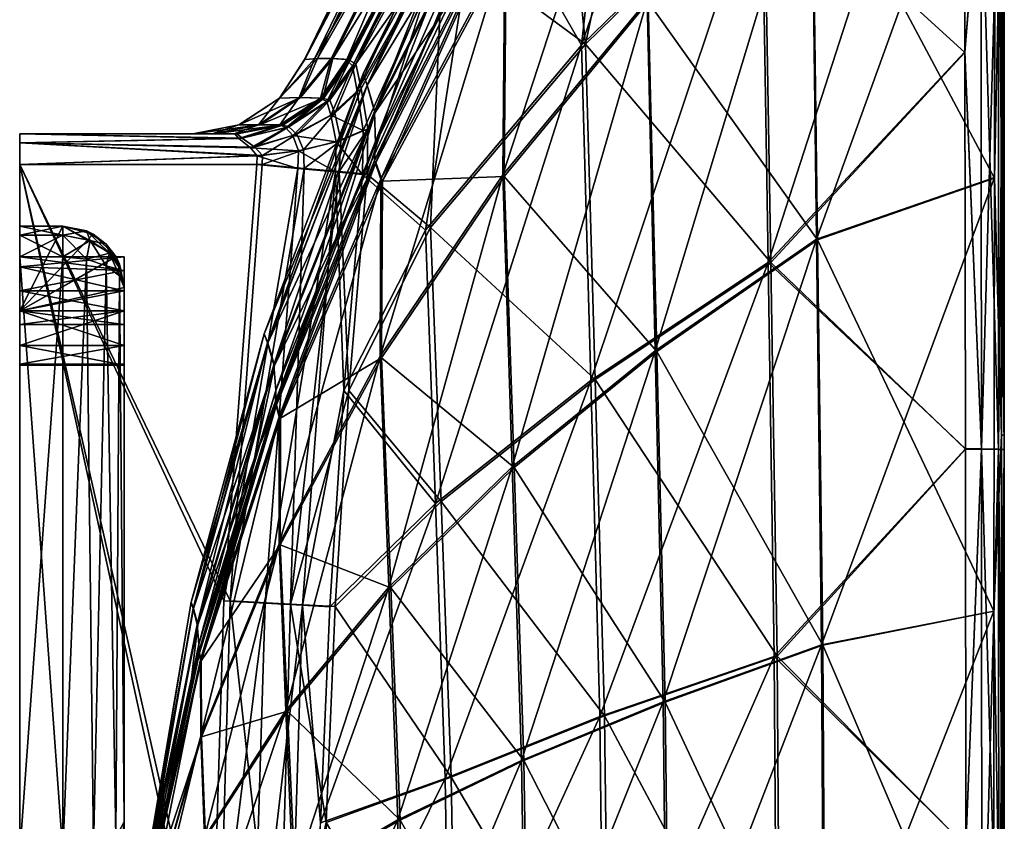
# Model space of a CAD drawing. Header units: inches. Extents: x -160 to 0, y -314 to 314.
# Tile 5 of 6: x -160 to 0, y 36 to 167. Entities that reach past the tile are written whole.
import ezdxf

# ---------------------------------------------------------------- set-up
doc = ezdxf.new("R2010")
doc.units = ezdxf.units.IN
doc.header["$MEASUREMENT"] = 0
doc.layers.add('Layer 1', color=7, linetype='Continuous')

# ---------------------------------------------------------------- blocks, each defined once
blk = doc.blocks.new('Kylis')
at = {"color": 9, "true_color": 0xc0c0c0}
mesh = blk.add_polyface(dxfattribs=at)
corners = [(-35.53, 258.36, 188.77), (-68.68, 162.37, 164.75), (-61.73, 225.22, 164.79), (-39.42, 190.91, 192.95), (-84.96, 190.72, 139.76), (-86.48, 197.91, 129.35), (-91.6, 195.59, 83.6), (-66.92, 235.46, 100.92), (-6.48, 225.56, -215.79), (-39.03, 190.93, -190.88), (-6.39, 161.21, -221.16), (-52.28, 237.27, -171.73), (-72.78, 208.9, -151.57), (-68.03, 162.57, -163.41), (-91.21, 179.61, -130.64), (-63.22, 230.87, 160.04), (-86.68, 194.58, 134.87), (-63.06, 234.52, 153.48), (-62.93, 230.79, -158.33), (-72.58, 219.98, -142.38), (-86.32, 194.56, -133.65), (-90.52, 190.36, -123.22), (-31.33, 196.66, 186.2), (-31.14, 248.55, 180.22), (-58.05, 169.64, 160.9), (-57.74, 214.12, 155.47), (-82.25, 191.42, 86.02), (-82.44, 185.42, 119.72), (-58.49, 229.67, 103.63), (-59.31, 222.89, 144.15), (-59.46, 234.5, 51.34), (-83.4, 196.19, 42.4), (-59.98, 236.49, 0.54), (-84.02, 198.2, 0.44), (-83.36, 196.15, -41.37), (-59.42, 234.46, -50.07), (-82.1, 191.26, -84.83), (-58.36, 229.52, -102.1), (-74.28, 198.99, -127.22), (-92.75, 165.45, -105.77), (-80.96, 177.76, -128.18), (-57.57, 213.77, -153.68), (-57.88, 169.41, -159.02), (-31.24, 196.47, -183.87), (-3.81, 193.46, -219.5), (-6.42, 161.32, 223.96), (-6.51, 225.68, 218.59), (-3.83, 193.57, 222.33), (-0.4, 197.9, 213.65), (-1.5, 211.19, 211.1), (-1.61, 140.86, 216.41), (-1.52, 211.05, -208.28), (-0.41, 197.88, -210.82), (-1.62, 140.79, -213.54), (-82.51, 181.69, -123.57), (-59.6, 218.56, -148.47), (-53.19, 231.44, -147.99), (-82.69, 182.02, 124.93), (-59.71, 218.92, 150.29), (-81.19, 178.08, 129.5)]
mesh.append_faces([[corners[k] for k in face] for face in [(0, 1, 2), (1, 0, 3), (2, 1, 4), (5, 6, 7), (8, 9, 10), (11, 12, 13), (12, 14, 13), (11, 13, 9), (15, 4, 16), (2, 4, 15), (16, 5, 17), (18, 19, 20), (20, 19, 21), (18, 20, 12), (22, 23, 24), (23, 25, 24), (26, 27, 28), (27, 29, 28), (26, 30, 31), (31, 32, 33), (34, 33, 35), (36, 37, 38), (37, 36, 34), (39, 36, 38), (40, 41, 42), (41, 43, 42), (10, 44, 8), (45, 46, 47), (48, 49, 50), (51, 52, 53), (54, 55, 40), (55, 41, 40), (56, 55, 38), (55, 54, 38), (29, 27, 57), (57, 58, 29), (59, 25, 58), (58, 57, 59)]], dxfattribs={"color": 9})
mesh = blk.add_polyface(dxfattribs=at)
corners = [(-106.84, 160.08, 101.2), (-86.48, 197.91, 129.35), (-106.75, 160.01, 102.78), (-91.6, 195.59, 83.6), (-106.71, 159.85, 104.35), (-92.65, 200.29, 41.42), (-67.74, 240.25, 50.16), (-93.2, 202.29, 0.45), (-68.16, 242.24, 0.55), (-92.61, 200.25, -40.42), (-67.71, 240.21, -48.92), (-113.69, 160.08, -13.9), (-91.47, 195.43, -82.47), (-66.8, 235.31, -99.43), (-111.59, 160.23, -42.43), (-106.46, 160.06, -101.18), (-90.52, 190.36, -123.22), (-109.1, 160.24, -71.52), (-106.39, 160.02, -102.36), (-106.35, 159.92, -103.54), (-109.39, 160.23, 71.6), (-112.11, 160.16, 42.52), (-113.72, 160.08, 14.1), (-72.58, 219.98, -142.38), (-86.68, 194.58, 134.87), (-84.96, 190.72, 139.76), (-105.15, 154.91, 113.7), (-105.9, 159.05, 110.15), (-105.4, 159.36, -109.51), (-86.32, 194.56, -133.65), (-91.21, 179.61, -130.64), (-72.78, 208.9, -151.57), (-102.2, 146.42, 94.4), (-82.44, 185.42, 119.72), (-82.25, 191.42, 86.02), (-102.36, 151.59, 67.77), (-83.4, 196.19, 42.4), (-84.02, 198.2, 0.44), (-103.55, 155.91, 33.26), (-104.19, 157.74, 0.34), (-83.36, 196.15, -41.37), (-103.51, 155.88, -32.46), (-82.1, 191.26, -84.83), (-82.69, 182.02, 124.93), (-102.34, 143.64, 98.57)]
mesh.append_faces([[corners[k] for k in face] for face in [(0, 1, 2), (1, 0, 3), (2, 1, 4), (3, 5, 6), (5, 7, 8), (9, 10, 7), (7, 11, 9), (9, 12, 13), (14, 12, 9), (15, 16, 17), (18, 16, 15), (18, 19, 16), (20, 3, 0), (3, 20, 21), (21, 5, 3), (5, 21, 22), (22, 7, 5), (7, 22, 11), (12, 17, 16), (14, 9, 11), (12, 16, 23), (17, 12, 14), (24, 25, 26), (1, 24, 27), (27, 4, 1), (28, 29, 16), (16, 19, 28), (29, 30, 31), (29, 28, 30), (32, 33, 34), (35, 34, 36), (37, 38, 36), (39, 38, 37), (37, 40, 39), (39, 40, 41), (40, 42, 41), (43, 33, 44)]], dxfattribs={"color": 9})
mesh = blk.add_polyface(dxfattribs=at)
corners = [(-38.38, 127.05, 199.82), (-6.51, 225.68, 218.59), (-6.42, 161.32, 223.96), (-68.68, 162.37, 164.75), (-39.42, 190.91, 192.95), (-67.18, 107.91, 172.09), (-94.03, 132.31, 134.97), (-84.96, 190.72, 139.76), (-6.39, 161.21, -221.16), (-39.03, 190.93, -190.88), (-37.95, 127.07, -197.65), (-66.46, 108.06, -170.61), (-68.03, 162.57, -163.41), (-93.22, 132.77, -134.36), (0, 193.15, -215.51), (0, 99.05, -218.98), (0, 198, -212.57), (0, 198.02, 215.39), (0, 99.07, 221.83), (0, 193.26, 218.34), (-30.51, 130.87, 193.14), (-31.33, 196.66, 186.2), (-56.74, 112.74, 168.32), (-1.61, 140.86, 216.41), (-1.5, 211.19, 211.1), (-81.47, 141.3, 134.36), (-79.97, 93.87, 141.74), (-58.05, 169.64, 160.9), (-81.19, 178.08, 129.5), (-57.74, 214.12, 155.47), (-80.96, 177.76, -128.18), (-57.88, 169.41, -159.02), (-81.25, 141.06, -132.91), (-31.24, 196.47, -183.87), (-1.52, 211.05, -208.28), (-1.62, 140.79, -213.54), (-30.37, 130.75, -190.72), (-56.49, 112.61, -166.31), (-3.69, 96.74, -225.53), (-3.81, 193.46, -219.5), (-0.92, 96.68, -224.1), (-0.95, 193.35, -218.1), (0, 96.62, -221.54), (-0.96, 193.45, 220.93), (-3.7, 96.79, 228.39), (-3.83, 193.57, 222.33), (-0.93, 96.73, 226.96), (-0.4, 197.9, 213.65), (-0.44, 99.01, 220.01), (-0.41, 197.88, -210.82), (-0.44, 98.98, -217.15), (-74.28, 198.99, -127.22), (-82.51, 181.69, -123.57), (-92.75, 165.45, -105.77)]
mesh.append_faces([[corners[k] for k in face] for face in [(0, 1, 2), (3, 4, 5), (4, 0, 5), (0, 4, 1), (6, 7, 3), (8, 9, 10), (11, 10, 12), (12, 10, 9), (13, 11, 12), (14, 15, 16), (17, 18, 19), (20, 21, 22), (23, 24, 20), (25, 26, 27), (24, 21, 20), (28, 25, 29), (21, 27, 22), (25, 27, 29), (30, 31, 32), (33, 34, 35), (33, 35, 36), (31, 36, 37), (36, 31, 33), (37, 32, 31), (38, 39, 8), (40, 41, 39), (14, 41, 42), (43, 44, 45), (2, 45, 44), (43, 19, 46), (47, 18, 17), (47, 48, 18), (47, 23, 48), (35, 49, 50), (15, 50, 16), (49, 16, 50), (51, 52, 53)]], dxfattribs={"color": 9})
mesh = blk.add_polyface(dxfattribs=at)
corners = [(-104.19, 148.5, 116.49), (-105.15, 154.91, 113.7), (-84.96, 190.72, 139.76), (-104.3, 141.39, 117.46), (-94.03, 132.31, 134.97), (-103.43, 148.78, -116.24), (-103.51, 141.41, -117.28), (-91.21, 179.61, -130.64), (-104.52, 155.37, -113.25), (-93.22, 132.77, -134.36), (-68.03, 162.57, -163.41), (-105.9, 159.05, 110.15), (-86.68, 194.58, 134.87), (-105.4, 159.36, -109.51), (-101.3, 140.59, 102.43), (-101.44, 111.82, 106.74), (-81.19, 178.08, 129.5), (-81.47, 141.3, 134.36), (-82.25, 191.42, 86.02), (-102.36, 151.59, 67.77), (-102.2, 146.42, 94.4), (-102.22, 151.44, -66.9), (-103.51, 155.88, -32.46), (-82.1, 191.26, -84.83), (-83.4, 196.19, 42.4), (-103.55, 155.91, 33.26), (-92.75, 165.45, -105.77), (-108.62, 130.95, -83.72), (-101.07, 140.29, -101.51), (-81.25, 141.06, -132.91), (-101.22, 111.6, -105.7), (-80.96, 177.76, -128.18), (-108.78, 151.31, -109.15), (-107.82, 146.88, -111.42), (-108.07, 141.83, -112.03), (-106.35, 159.92, -103.54), (-109.59, 153.45, -106.63), (-109.43, 150.99, 109.46), (-110.1, 153.24, 107.07), (-106.71, 159.85, 104.35), (-108.69, 141.8, 112.23), (-108.59, 146.68, 111.57), (-102.15, 143.33, -97.63), (-82.51, 181.69, -123.57), (-102.34, 143.64, 98.57), (-82.44, 185.42, 119.72), (-82.69, 182.02, 124.93)]
mesh.append_faces([[corners[k] for k in face] for face in [(0, 1, 2), (2, 3, 0), (2, 4, 3), (5, 6, 7), (5, 7, 8), (9, 7, 6), (7, 9, 10), (11, 12, 1), (13, 8, 7), (14, 15, 16), (15, 17, 16), (18, 19, 20), (21, 22, 23), (19, 24, 25), (26, 21, 23), (27, 21, 26), (28, 29, 30), (28, 31, 29), (32, 33, 8), (5, 34, 6), (5, 8, 33), (5, 33, 34), (32, 8, 13), (13, 35, 36), (1, 37, 11), (38, 39, 11), (40, 41, 3), (0, 37, 1), (0, 3, 41), (0, 41, 37), (28, 42, 43), (31, 28, 43), (26, 42, 27), (43, 42, 26), (20, 44, 45), (14, 16, 46), (46, 44, 14)]], dxfattribs={"color": 9})
mesh = blk.add_polyface(dxfattribs=at)
corners = [(-90.85, 43.24, 147.62), (-67.18, 107.91, 172.09), (-65.75, 53.28, 177.45), (-6.32, 96.81, 227.65), (-37.38, 63.05, 204.59), (-38.38, 127.05, 199.82), (-6.42, 161.32, 223.96), (-68.68, 162.37, 164.75), (-92.41, 87.89, 142.22), (-6.31, 96.76, -224.81), (-37.95, 127.07, -197.65), (-36.92, 63.08, -202.33), (-64.97, 53.38, -175.84), (-66.46, 108.06, -170.61), (-91.51, 88.21, -141.46), (-6.39, 161.21, -221.16), (0, 96.67, 224.4), (0, 193.26, 218.34), (0, 99.07, 221.83), (0, 99.05, -218.98), (0, 193.15, -215.51), (0, 96.62, -221.54), (-30.51, 130.87, 193.14), (-29.69, 64.92, 197.94), (-1.61, 140.86, 216.41), (-1.7, 70.42, 219.66), (-56.74, 112.74, 168.32), (-55.42, 55.65, 173.73), (-79.97, 93.87, 141.74), (-78.45, 46.16, 147.28), (-58.05, 169.64, 160.9), (-55.1, 55.61, -171.6), (-79.66, 93.73, -140.14), (-56.49, 112.61, -166.31), (-30.37, 130.75, -190.72), (-1.7, 70.39, -216.78), (-29.49, 64.88, -195.44), (-81.25, 141.06, -132.91), (-1.62, 140.79, -213.54), (-3.69, 96.74, -225.53), (-0.92, 96.68, -224.1), (-3.81, 193.46, -219.5), (-0.95, 193.35, -218.1), (-6.25, 32.21, -226.69), (-0.93, 96.73, 226.96), (-3.7, 96.79, 228.39), (-6.27, 32.25, 229.53), (-0.96, 193.45, 220.93), (-0.44, 99.01, 220.01), (0, -0.08, 224.07), (-0.46, -0.05, -219.33), (-0.44, 98.98, -217.15)]
mesh.append_faces([[corners[k] for k in face] for face in [(0, 1, 2), (3, 4, 5), (3, 5, 6), (2, 1, 5), (2, 5, 4), (7, 1, 8), (9, 10, 11), (12, 13, 14), (15, 10, 9), (12, 11, 13), (13, 11, 10), (16, 17, 18), (19, 20, 21), (22, 23, 24), (23, 25, 24), (22, 26, 27), (26, 28, 29), (22, 27, 23), (26, 29, 27), (26, 30, 28), (31, 32, 33), (34, 35, 36), (32, 37, 33), (35, 34, 38), (33, 36, 31), (36, 33, 34), (15, 9, 39), (39, 40, 41), (42, 40, 21), (39, 9, 43), (17, 16, 44), (45, 46, 3), (6, 45, 3), (47, 44, 45), (18, 48, 49), (25, 48, 24), (19, 50, 51), (51, 35, 38)]], dxfattribs={"color": 9})
mesh = blk.add_polyface(dxfattribs=at)
corners = [(-104.3, 141.39, 117.46), (-94.03, 132.31, 134.97), (-107.35, 106.24, 117.4), (-68.68, 162.37, 164.75), (-92.41, 87.89, 142.22), (-90.85, 43.24, 147.62), (-67.18, 107.91, 172.09), (-109.62, 71.12, 117.37), (-93.22, 132.77, -134.36), (-91.51, 88.21, -141.46), (-66.46, 108.06, -170.61), (-108.71, 71.17, -117.18), (-89.88, 43.42, -146.72), (-103.51, 141.41, -117.28), (-106.5, 106.28, -117.21), (-100.02, 74.33, 113.62), (-98.57, 36.48, 118.83), (-79.97, 93.87, 141.74), (-101.44, 111.82, 106.74), (-81.47, 141.3, 134.36), (-117.85, 81.36, 78.26), (-116.73, 54.24, 84.21), (-117.82, 101.99, 74.46), (-101.3, 140.59, 102.43), (-108.62, 130.95, -83.72), (-118.58, 110.32, -48.41), (-102.22, 151.44, -66.9), (-117.65, 81.2, -77.59), (-117.63, 101.75, -73.91), (-101.22, 111.6, -105.7), (-79.66, 93.73, -140.14), (-78.07, 46.13, -145.54), (-99.71, 74.22, -112.43), (-101.07, 140.29, -101.51), (-81.25, 141.06, -132.91), (-116.47, 54.15, -83.41), (-108.07, 141.83, -112.03), (-115.98, 71.56, -110.13), (-113.76, 142.36, -108.79), (-114.02, 71.36, 112.19), (-108.69, 141.8, 112.23), (-102.15, 143.33, -97.63), (-118.26, 103.95, -70.94), (-102.34, 143.64, 98.57), (-118.43, 104.18, 71.52)]
mesh.append_faces([[corners[k] for k in face] for face in [(0, 1, 2), (1, 3, 4), (4, 2, 1), (5, 4, 6), (4, 7, 2), (8, 9, 10), (11, 12, 9), (8, 13, 14), (14, 9, 8), (9, 14, 11), (15, 16, 17), (18, 15, 19), (17, 19, 15), (20, 21, 18), (15, 18, 21), (22, 20, 23), (20, 18, 23), (24, 25, 26), (27, 28, 29), (30, 31, 32), (32, 29, 30), (29, 28, 33), (29, 34, 30), (32, 35, 27), (32, 27, 29), (14, 36, 37), (38, 37, 36), (13, 36, 14), (14, 37, 11), (39, 40, 2), (2, 7, 39), (2, 40, 0), (33, 28, 41), (28, 42, 41), (41, 42, 24), (22, 23, 43), (43, 44, 22)]], dxfattribs={"color": 9})
mesh = blk.add_polyface(dxfattribs=at)
corners = [(-116.25, 149.09, -105.04), (-109.59, 153.45, -106.63), (-110.65, 153.71, -103.1), (-106.35, 159.92, -103.54), (-105.4, 159.36, -109.51), (-108.78, 151.31, -109.15), (-114.94, 147.9, -106.81), (-110.74, 153.78, -101.5), (-110.68, 153.76, -102.3), (-106.46, 160.06, -101.18), (-106.39, 160.02, -102.36), (-117.22, 149.41, -102.91), (-117.26, 149.44, -102.45), (-120.98, 149.46, -60.86), (-114.36, 153.88, -60.22), (-111.12, 153.78, 101.52), (-117.71, 149.44, 102), (-114.61, 153.87, 60.29), (-121.22, 149.46, 60.9), (-109.39, 160.23, 71.6), (-113.72, 160.08, 14.1), (-112.11, 160.16, 42.52), (-117.8, 153.79, 19.85), (-106.84, 160.08, 101.2), (-117.76, 153.79, -19.8), (-113.69, 160.08, -13.9), (-109.1, 160.24, -71.52), (-111.59, 160.23, -42.43), (-124.36, 149.44, -20.16), (-117.32, 149.43, -102), (-117.59, 149.38, 103.23), (-111.05, 153.76, 102.59), (-111.01, 153.66, 103.65), (-117.63, 149.43, 102.62), (-106.71, 159.85, 104.35), (-106.75, 160.01, 102.78), (-110.1, 153.24, 107.07), (-116.77, 148.97, 105.29), (-105.9, 159.05, 110.15), (-109.43, 150.99, 109.46)]
mesh.append_faces([[corners[k] for k in face] for face in [(0, 1, 2), (2, 1, 3), (4, 1, 5), (5, 1, 6), (7, 8, 9), (10, 2, 3), (10, 9, 8), (10, 8, 2), (2, 8, 11), (12, 8, 7), (13, 7, 14), (15, 16, 17), (18, 17, 16), (15, 17, 19), (20, 21, 22), (23, 15, 19), (22, 24, 25), (26, 14, 7), (26, 7, 9), (26, 27, 14), (25, 24, 27), (14, 24, 28), (13, 29, 7), (24, 14, 27), (25, 20, 22), (21, 19, 17), (22, 17, 18), (17, 22, 21), (30, 31, 32), (31, 33, 15), (34, 32, 35), (32, 31, 35), (31, 23, 35), (31, 15, 23), (36, 37, 32), (36, 38, 39), (36, 32, 34)]], dxfattribs={"color": 9})
mesh = blk.add_polyface(dxfattribs=at)
corners = [(-130.59, 50.08, 49.13), (-117.85, 81.36, 78.26), (-117.82, 101.99, 74.46), (-119.73, 114.01, 23.96), (-120.28, 115.49, 0.25), (-131.8, 70.84, 14.56), (-102.36, 151.59, 67.77), (-118.69, 110.44, 48.99), (-118.37, 106.24, 68.43), (-118.58, 110.32, -48.41), (-131.78, 70.83, -14.21), (-119.7, 113.99, -23.38), (-131.14, 68.23, 29.82), (-130.87, 65.03, 41.98), (-103.55, 155.91, 33.26), (-104.19, 157.74, 0.34), (-132.15, 71.86, 0.15), (-103.51, 155.88, -32.46), (-102.22, 151.44, -66.9), (-131.07, 68.16, -29.5), (-121.76, 95.62, -61.2), (-108.62, 130.95, -83.72), (-132.1, 59.59, -38.32), (-130.52, 62.36, -45.44), (-117.63, 101.75, -73.91), (-117.65, 81.2, -77.59), (-160, 142.99, 107.56), (-121.49, 142.99, 107.56), (-126.81, 72.08, 107.56), (-125.78, 72.08, -107.56), (-120.59, 142.99, -107.56), (-160, 142.99, -107.56), (-115.98, 71.56, -110.13), (-113.76, 142.36, -108.79), (-120.11, 71.7, 108.71), (-108.69, 141.8, 112.23), (-114.02, 71.36, 112.19), (-114.78, 142.36, 108.72), (-118.26, 103.95, -70.94), (-130.77, 63.64, -43.58), (-102.2, 146.42, 94.4), (-118.43, 104.18, 71.52), (-130.64, 62.5, 45.69), (-130.88, 63.78, 43.85)]
mesh.append_faces([[corners[k] for k in face] for face in [(0, 1, 2), (3, 4, 5), (6, 7, 8), (9, 10, 11), (7, 3, 12), (12, 13, 7), (7, 13, 8), (7, 14, 3), (5, 12, 3), (15, 4, 3), (11, 16, 4), (4, 17, 11), (4, 16, 5), (9, 11, 18), (9, 19, 10), (11, 10, 16), (20, 9, 21), (22, 19, 20), (19, 9, 20), (23, 24, 25), (26, 27, 28), (29, 30, 31), (29, 32, 33), (29, 33, 30), (34, 35, 36), (28, 27, 37), (37, 34, 28), (34, 37, 35), (38, 24, 23), (38, 23, 39), (20, 38, 39), (21, 38, 20), (40, 8, 41), (41, 42, 2), (43, 41, 8), (13, 43, 8), (41, 43, 42)]], dxfattribs={"color": 9})
mesh = blk.add_polyface(dxfattribs=at)
corners = [(-102.36, 151.59, 67.77), (-118.37, 106.24, 68.43), (-102.2, 146.42, 94.4), (-118.69, 110.44, 48.99), (-103.55, 155.91, 33.26), (-104.19, 157.74, 0.34), (-119.73, 114.01, 23.96), (-103.51, 155.88, -32.46), (-120.28, 115.49, 0.25), (-102.22, 151.44, -66.9), (-119.7, 113.99, -23.38), (-113.89, 145.36, -108.26), (-120.57, 144.48, -107.33), (-120.59, 142.99, -107.56), (-121.8, 145.81, -106.68), (-114.94, 147.9, -106.81), (-113.76, 142.36, -108.79), (-107.82, 146.88, -111.42), (-108.78, 151.31, -109.15), (-108.07, 141.83, -112.03), (-116.25, 149.09, -105.04), (-117.22, 149.41, -102.91), (-123.84, 147.29, -105.1), (-110.65, 153.71, -103.1), (-109.59, 153.45, -106.63), (-117.26, 149.44, -102.45), (-124.65, 147.97, -103.01), (-110.68, 153.76, -102.3), (-117.32, 149.43, -102), (-110.74, 153.78, -101.5), (-124.77, 147.99, -102.56), (-117.63, 149.43, 102.62), (-117.71, 149.44, 102), (-111.12, 153.78, 101.52), (-117.59, 149.38, 103.23), (-111.05, 153.76, 102.59), (-115.61, 147.72, 106.98), (-110.1, 153.24, 107.07), (-109.43, 150.99, 109.46), (-116.77, 148.97, 105.29), (-124.37, 147.22, 105.21), (-111.01, 153.66, 103.65), (-122.51, 145.72, 106.74), (-114.69, 145.24, 108.33), (-121.49, 142.99, 107.56), (-121.42, 144.42, 107.34), (-114.78, 142.36, 108.72), (-108.59, 146.68, 111.57), (-108.69, 141.8, 112.23), (-102.34, 143.64, 98.57), (-118.43, 104.18, 71.52)]
mesh.append_faces([[corners[k] for k in face] for face in [(0, 1, 2), (3, 0, 4), (5, 6, 4), (7, 8, 5), (7, 9, 10), (11, 12, 13), (14, 12, 15), (11, 13, 16), (11, 16, 17), (15, 11, 18), (19, 17, 16), (12, 11, 15), (11, 17, 18), (14, 15, 20), (21, 22, 20), (21, 20, 23), (24, 20, 15), (25, 26, 21), (27, 25, 21), (28, 25, 29), (25, 28, 30), (31, 32, 33), (34, 31, 35), (36, 37, 38), (39, 40, 34), (39, 34, 41), (39, 36, 42), (36, 39, 37), (42, 36, 43), (44, 45, 46), (45, 42, 43), (47, 43, 36), (46, 43, 48), (38, 47, 36), (45, 43, 46), (43, 47, 48), (49, 2, 50)]], dxfattribs={"color": 9})
mesh = blk.add_polyface(dxfattribs=at)
corners = [(-121.49, 142.99, 107.56), (-160, 142.99, 107.56), (-121.42, 144.42, 107.34), (-160, 146.52, 106.09), (-122.51, 145.72, 106.74), (-160, 147.99, 102.56), (-125.02, 147.95, 103.17), (-124.37, 147.22, 105.21), (-125.16, 147.99, 102.56), (-123.84, 147.29, -105.1), (-124.65, 147.97, -103.01), (-160, 147.99, -102.56), (-124.77, 147.99, -102.56), (-120.57, 144.48, -107.33), (-121.8, 145.81, -106.68), (-160, 146.52, -106.09), (-160, 142.99, -107.56), (-120.59, 142.99, -107.56), (-128.48, 147.99, -61.58), (-131.83, 147.99, -20.57), (-131.87, 147.99, 20.58), (-128.72, 147.99, 61.58), (-117.22, 149.41, -102.91), (-116.25, 149.09, -105.04), (-117.26, 149.44, -102.45), (-117.8, 153.79, 19.85), (-124.41, 149.44, 20.19), (-117.76, 153.79, -19.8), (-121.22, 149.46, 60.9), (-124.36, 149.44, -20.16), (-117.32, 149.43, -102), (-120.98, 149.46, -60.86), (-114.36, 153.88, -60.22), (-117.71, 149.44, 102), (-117.63, 149.43, 102.62), (-117.59, 149.38, 103.23), (-116.77, 148.97, 105.29)]
mesh.append_faces([[corners[k] for k in face] for face in [(0, 1, 2), (3, 4, 2), (5, 6, 7), (4, 3, 7), (6, 5, 8), (9, 10, 11), (12, 11, 10), (13, 14, 15), (16, 17, 13), (9, 15, 14), (11, 12, 18), (19, 11, 18), (19, 20, 11), (20, 21, 5), (8, 5, 21), (9, 22, 10), (23, 9, 14), (10, 24, 12), (25, 26, 27), (21, 28, 8), (21, 20, 26), (20, 19, 29), (18, 12, 30), (18, 31, 19), (30, 31, 18), (31, 29, 19), (29, 31, 32), (29, 26, 20), (26, 29, 27), (28, 33, 8), (26, 28, 21), (28, 26, 25), (33, 34, 8), (8, 34, 6), (6, 34, 35), (7, 36, 4), (35, 7, 6)]], dxfattribs={"color": 9})
mesh = blk.add_polyface(dxfattribs=at)
corners = [(-160, 132.99, 87.56), (-153, 132.99, 87.56), (-153, 132.99, 15.79), (-160, 132.99, 15.79), (-121.42, 144.42, 107.34), (-160, 142.99, 107.56), (-160, 146.52, 106.09), (-160, 147.99, 102.56), (-124.37, 147.22, 105.21), (-120.57, 144.48, -107.33), (-160, 146.52, -106.09), (-160, 142.99, -107.56), (-160, 147.99, -102.56), (-123.84, 147.29, -105.1), (-131.87, 147.99, 20.58), (-160, 132.99, -87.56), (-160, 131.52, -91.09), (-160, 127.99, -92.56), (-160, 132.99, -15.79), (-160, 127.99, 92.56), (-160, 131.52, 91.09), (-160, 127.99), (-153, 131.52, -91.09), (-153, 132.99, -87.56), (-153, 131.52, 91.09), (-153, 132.99, -15.79), (-149.17, 132.22, -87.17), (-148.05, 131.67, -15.44), (-145.93, 130.06, -86.09), (-148.54, 130.64, -90.21), (-148.54, 130.64, 90.21), (-149.17, 132.22, 87.17), (-148.05, 131.67, 15.44), (-145.93, 130.06, 86.09)]
mesh.append_faces([[corners[k] for k in face] for face in [(0, 1, 2), (2, 3, 0), (4, 5, 6), (6, 7, 8), (9, 10, 11), (12, 10, 13), (7, 12, 14), (11, 10, 12), (12, 15, 16), (7, 6, 5), (12, 16, 17), (18, 15, 12), (7, 3, 12), (19, 7, 5), (19, 20, 7), (20, 0, 7), (7, 0, 3), (12, 3, 18), (21, 18, 3), (12, 17, 11), (22, 16, 15), (22, 15, 23), (20, 24, 1), (1, 0, 20), (18, 25, 23), (23, 15, 18), (25, 26, 23), (25, 27, 26), (27, 28, 26), (23, 26, 22), (26, 29, 22), (29, 26, 28), (30, 1, 24), (30, 31, 1), (31, 32, 2), (33, 32, 31), (1, 31, 2)]], dxfattribs={"color": 9})
mesh = blk.add_polyface(dxfattribs=at)
corners = [(-160, -4.24, 80.38), (-160, -3.14, 77.08), (-143, -4.24, 80.38), (-143, -3.14, 77.08), (-160, 1.26, 74.88), (-160, -4.24, -80.38), (-160, -3.14, -83.68), (-143, -4.24, -80.38), (-143, -3.14, -83.68), (-160, 1.26, -85.88), (-160, -2.63, 84.27), (-160, 1.26, 85.88), (-160, -28.63, 92.56), (-160, -140.99, 107.56), (-160, 142.99, 107.56), (-160, -17.92, 78.22), (-160, -11.94, -72.58), (-160, -17.92, -78.22), (-160, -2.63, -76.5), (-160, -3.49, -69.09), (-160, -11.94, 72.58), (-160, 1.26, -74.88), (-160, -3.49, 69.09), (-160, -28.63, -92.56), (-160, -140.99, -107.56), (-160, 142.99, -107.56), (-153, -17.92, -78.22), (-153, -11.94, -72.58), (-153, -3.49, -69.09), (-143, -3.14, -77.08), (-153, -3.49, 69.09), (-153, -11.94, 72.58), (-153, -17.92, 78.22), (-143, -3.14, 83.68), (-148.11, -3.74, -67.84), (-148.11, -12.65, -71.52), (-148.11, -18.94, 77.46), (-148.11, -12.65, 71.52), (-148.11, -3.74, 67.84)]
mesh.append_faces([[corners[k] for k in face] for face in [(0, 1, 2), (3, 2, 1), (3, 1, 4), (5, 6, 7), (8, 6, 9), (10, 11, 12), (13, 12, 14), (12, 15, 10), (0, 10, 15), (16, 17, 5), (16, 18, 19), (6, 5, 17), (0, 15, 20), (19, 18, 21), (1, 20, 22), (0, 20, 1), (16, 5, 18), (22, 4, 1), (23, 9, 6), (23, 24, 25), (26, 17, 27), (16, 19, 28), (27, 16, 28), (16, 27, 17), (29, 18, 5), (30, 22, 31), (20, 15, 32), (32, 31, 20), (31, 22, 20), (33, 10, 0), (34, 27, 28), (35, 26, 27), (34, 35, 27), (32, 36, 31), (30, 31, 37), (36, 37, 31), (37, 38, 30)]], dxfattribs={"color": 9})
mesh = blk.add_polyface(dxfattribs=at)
corners = [(-143, 1.26, 74.88), (-143, -3.14, 77.08), (-160, 1.26, 74.88), (-143, 5.66, 77.08), (-160, 6.76, 80.38), (-143, 6.76, 80.38), (-160, 5.66, 77.08), (-143, 1.26, -85.88), (-143, -3.14, -83.68), (-160, 1.26, -85.88), (-143, 5.66, -83.68), (-160, 5.66, -83.68), (-160, 6.76, -80.38), (-160, 142.99, 107.56), (-129, 1, 107.56), (-160, -140.99, 107.56), (-160, -140.99, -107.56), (-127.82, 1.01, -107.56), (-160, 142.99, -107.56), (-160, 6.01, 69.09), (-160, 14.46, 72.58), (-160, -3.49, 69.09), (-160, 1.26, -74.88), (-160, 6.01, -69.09), (-160, -3.49, -69.09), (-160, 1.26, 85.88), (-160, 31.15, 92.56), (-160, -28.63, 92.56), (-160, 14.46, -72.58), (-160, 5.15, -76.5), (-160, -28.63, -92.56), (-160, 31.15, -92.56), (-153, 6.01, -69.09), (-153, 14.46, -72.58), (-153, -3.49, -69.09), (-160, -2.63, -76.5), (-143, 1.26, -74.88), (-143, 5.66, -77.08), (-143, 6.76, -80.38), (-153, 6.01, 69.09), (-153, -3.49, 69.09), (-160, -2.63, 84.27), (-143, 1.26, 85.88), (-160, 5.15, 84.27), (-143, 5.66, 83.68), (-148.11, 6.26, -67.84), (-148.11, -3.74, -67.84), (-148.11, 6.26, 67.84), (-153, 14.46, 72.58), (-148.11, -3.74, 67.84)]
mesh.append_faces([[corners[k] for k in face] for face in [(0, 1, 2), (3, 4, 5), (3, 6, 4), (0, 2, 6), (0, 6, 3), (7, 8, 9), (10, 11, 12), (7, 9, 11), (13, 14, 15), (16, 17, 18), (19, 6, 2), (19, 20, 6), (2, 21, 19), (4, 6, 20), (22, 23, 24), (25, 26, 27), (12, 28, 29), (23, 29, 28), (23, 22, 29), (9, 30, 31), (32, 23, 33), (32, 24, 23), (34, 24, 32), (22, 35, 36), (29, 22, 37), (38, 12, 29), (20, 19, 39), (40, 19, 21), (39, 19, 40), (25, 41, 42), (43, 25, 44), (5, 4, 43), (34, 32, 45), (45, 46, 34), (47, 48, 39), (39, 40, 49), (49, 47, 39)]], dxfattribs={"color": 9})
mesh = blk.add_polyface(dxfattribs=at)
corners = [(-143, 28.45, 72.24), (-143, 19.98, 64.24), (-143, 113.56, 8.74), (-143, 28.45, -72.24), (-143, 36.16, -82.56), (-143, 122.99, -82.56), (-143, 113.56, -8.74), (-143, 19.98, -64.24), (-143, 17.54, -17.67), (-143, 17.75, 17.67), (-143, 24.08, -6.54), (-143, 110.4, -3.04), (-143, 24.98, -0.08), (-143, 122.99, 82.56), (-143, 36.16, 82.56), (-143, 21.56, -12.51), (-143, 21.66, 12.5), (-143, 24.13, 6.43), (-143, 110.53, 3.41), (-160, 31.15, 92.56), (-153, 31.15, 92.56), (-153, 127.99, 92.56), (-153, 31.15, -92.56), (-160, 31.15, -92.56), (-160, 127.99, -92.56), (-160, 142.99, 107.56), (-160, -28.63, 92.56), (-160, -28.63, -92.56), (-160, 142.99, -107.56), (-160, 20.44, -78.22), (-160, 20.44, 78.22), (-149.17, 127.61, -91.79), (-148.01, 31.82, -91.22), (-144.37, 33.63, -87.6), (-143.76, 124.9, -86.38), (-145.93, 126.52, -89.63), (-144.28, 24.53, -75.16), (-148.11, 21.46, -77.46), (-144.37, 33.63, 87.6), (-144.28, 24.53, 75.16), (-148.11, 21.46, 77.46), (-148.01, 31.82, 91.22), (-145.93, 126.52, 89.63), (-149.17, 127.61, 91.79), (-143.76, 124.9, 86.38), (-140.6, 25.23, 5.13), (-142.58, 24.5, -4.99), (-142.58, 24.5, 4.99)]
mesh.append_faces([[corners[k] for k in face] for face in [(0, 1, 2), (3, 4, 5), (6, 7, 3), (8, 7, 6), (9, 2, 1), (10, 6, 11), (10, 11, 12), (0, 13, 14), (6, 15, 8), (2, 16, 17), (15, 6, 10), (17, 12, 18), (11, 18, 12), (2, 9, 16), (19, 20, 21), (22, 23, 24), (25, 26, 19), (23, 27, 28), (23, 22, 29), (20, 19, 30), (31, 32, 22), (33, 34, 4), (33, 32, 35), (4, 3, 36), (22, 32, 37), (33, 37, 32), (36, 37, 33), (33, 4, 36), (14, 38, 39), (40, 41, 20), (38, 40, 39), (40, 38, 41), (39, 0, 14), (41, 38, 42), (20, 41, 43), (38, 14, 44), (45, 46, 47)]], dxfattribs={"color": 9})
mesh = blk.add_polyface(dxfattribs=at)
corners = [(-143, 116.99), (-143, 119.19, 4.4), (-160, 116.99), (-160, 119.19, -4.4), (-143, 113.56, 8.74), (-143, 119.22, 12.07), (-143, 28.45, 72.24), (-143, 122.99, -82.56), (-143, 119.22, -12.07), (-143, 28.45, -72.24), (-143, 113.56, -8.74), (-143, 122.99, 82.56), (-143, 24.13, 6.43), (-143, 110.53, 3.41), (-153, 127.99, 92.56), (-160, 127.99, 92.56), (-160, 31.15, 92.56), (-160, 127.99, -92.56), (-153, 127.99, -92.56), (-153, 31.15, -92.56), (-160, 110.4, -3.04), (-160, 113.56, -8.74), (-160, 31.15, -92.56), (-160, 142.99, -107.56), (-160, 122.49, -5.5), (-160, 110.53, 3.41), (-160, 113.56, 8.74), (-160, 119.19, 4.4), (-160, 122.49, 5.5), (-160, 142.99, 107.56), (-160, 119.22, 12.07), (-143, 110.4, -3.04), (-160, 119.22, -12.07), (-145.93, 126.52, -89.63), (-148.01, 31.82, -91.22), (-149.17, 127.61, -91.79), (-143.76, 124.9, -86.38), (-143, 36.16, -82.56), (-144.37, 33.63, -87.6), (-143.76, 124.9, 86.38), (-143, 36.16, 82.56), (-153, 31.15, 92.56), (-149.17, 127.61, 91.79), (-145.93, 126.52, 89.63), (-148.01, 31.82, 91.22), (-144.37, 33.63, 87.6)]
mesh.append_faces([[corners[k] for k in face] for face in [(0, 1, 2), (0, 2, 3), (4, 5, 6), (7, 8, 9), (10, 9, 8), (11, 6, 5), (4, 12, 13), (14, 15, 16), (17, 18, 19), (20, 3, 2), (3, 20, 21), (22, 23, 17), (21, 24, 3), (25, 20, 2), (26, 27, 28), (25, 27, 26), (16, 15, 29), (26, 28, 30), (25, 2, 27), (13, 20, 25), (25, 26, 4), (4, 13, 25), (4, 26, 5), (26, 30, 5), (31, 20, 13), (10, 21, 31), (20, 31, 21), (10, 32, 21), (8, 32, 10), (33, 34, 35), (18, 35, 19), (36, 7, 37), (36, 38, 33), (11, 39, 40), (41, 42, 14), (43, 42, 44), (43, 45, 39)]], dxfattribs={"color": 9})
mesh = blk.add_polyface(dxfattribs=at)
corners = [(-139.57, 22.59, 15.86), (-139.45, 18.62, 20.22), (-130.64, 62.5, 45.69), (-117.85, 81.36, 78.26), (-129.96, 33.63, 53.76), (-116.73, 54.24, 84.21), (-130.59, 50.08, 49.13), (-129.31, 16.62, 57.1), (-117.82, 101.99, 74.46), (-139.56, 22.86, -15.46), (-139.59, 25.5, -10.52), (-132.1, 59.59, -38.32), (-131.07, 68.16, -29.5), (-139.6, 27.09, -5.4), (-131.78, 70.83, -14.21), (-139.61, 27.62, -0.09), (-132.15, 71.86, 0.15), (-130.87, 65.03, 41.98), (-131.14, 68.23, 29.82), (-139.57, 22.86, 15.47), (-139.59, 25.5, 10.54), (-131.8, 70.84, 14.56), (-139.6, 27.09, 5.41), (-130.47, 49.99, -48.79), (-130.52, 62.36, -45.44), (-117.65, 81.2, -77.59), (-139.56, 22.59, -15.86), (-116.47, 54.15, -83.41), (-129.81, 33.59, -53.34), (-115.25, 26.62, -87.76), (-129, 1, 107.56), (-160, 142.99, 107.56), (-126.81, 72.08, 107.56), (-125.78, 72.08, -107.56), (-160, 142.99, -107.56), (-127.82, 1.01, -107.56), (-118, 1, -110.13), (-115.98, 71.56, -110.13), (-110.2, 36.08, -117.18), (-120.11, 71.7, 108.71), (-111.1, 36.03, 117.36), (-116.19, 0.99, 112.19), (-114.02, 71.36, 112.19), (-122.29, 0.99, 108.71), (-121.76, 95.62, -61.2), (-130.77, 63.64, -43.58), (-130.88, 63.78, 43.85)]
mesh.append_faces([[corners[k] for k in face] for face in [(0, 1, 2), (3, 4, 5), (4, 3, 6), (5, 4, 7), (2, 6, 8), (6, 2, 1), (9, 10, 11), (12, 13, 14), (12, 10, 13), (15, 16, 14), (17, 18, 19), (20, 19, 18), (18, 21, 20), (21, 16, 22), (22, 20, 21), (16, 15, 22), (14, 13, 15), (12, 11, 10), (23, 24, 25), (24, 23, 26), (27, 23, 25), (23, 27, 28), (29, 28, 27), (30, 31, 32), (33, 34, 35), (33, 36, 37), (37, 36, 38), (39, 30, 32), (40, 41, 42), (43, 39, 42), (44, 45, 11), (11, 45, 9), (9, 45, 26), (45, 24, 26), (0, 46, 19), (2, 46, 0), (46, 17, 19)]], dxfattribs={"color": 9})
mesh = blk.add_polyface(dxfattribs=at)
corners = [(-160, 122.49, 5.5), (-160, 119.19, 4.4), (-143, 122.49, 5.5), (-143, 119.19, -4.4), (-160, 122.49, -5.5), (-143, 122.49, -5.5), (-160, 119.19, -4.4), (-143, 116.99), (-143, 119.19, 4.4), (-160, 116.99), (-160, 126.38, 3.89), (-160, 132.99, 15.79), (-160, 132.99, -15.79), (-160, 126.38, -3.89), (-160, 127.99), (-160, 119.22, -12.07), (-160, 119.22, 12.07), (-160, 113.56, -8.74), (-160, 131.52, -91.09), (-153, 131.52, -91.09), (-153, 127.99, -92.56), (-160, 127.99, -92.56), (-153, 131.52, 91.09), (-160, 131.52, 91.09), (-160, 127.99, 92.56), (-153, 127.99, 92.56), (-153, 132.99, 15.79), (-148.05, 131.67, 15.44), (-144.34, 127.99, 14.44), (-143, 122.99, 13.09), (-143, 119.22, 12.07), (-144.37, 128.04, -14.45), (-153, 132.99, -15.79), (-143, 122.99, -13.09), (-143, 119.22, -12.07), (-143, 127.99), (-143, 125.79, 4.4), (-143, 125.79, -4.4), (-148.54, 130.64, -90.21), (-149.17, 127.61, -91.79), (-149.17, 127.61, 91.79), (-148.54, 130.64, 90.21)]
mesh.append_faces([[corners[k] for k in face] for face in [(0, 1, 2), (3, 4, 5), (3, 6, 4), (7, 6, 3), (8, 2, 1), (8, 1, 9), (10, 11, 0), (4, 12, 13), (10, 14, 11), (4, 15, 12), (11, 16, 0), (17, 15, 4), (12, 14, 13), (18, 19, 20), (20, 21, 18), (22, 23, 24), (22, 24, 25), (16, 26, 27), (27, 28, 16), (11, 26, 16), (29, 16, 28), (30, 16, 29), (31, 32, 15), (33, 31, 15), (33, 15, 34), (32, 12, 15), (14, 10, 35), (36, 10, 0), (10, 36, 35), (36, 0, 2), (14, 35, 37), (13, 14, 37), (5, 4, 13), (38, 20, 19), (38, 39, 20), (25, 40, 22), (40, 41, 22)]], dxfattribs={"color": 9})
mesh = blk.add_polyface(dxfattribs=at)
corners = [(-145.38, 128.56, 88.13), (-145.93, 126.52, 89.63), (-143.76, 124.9, 86.38), (-143.76, 126.81, 84.47), (-143.58, 125.88, 85.45), (-143, 122.99, 82.56), (-145.93, 130.06, 86.09), (-145.38, 128.56, -88.13), (-145.93, 130.06, -86.09), (-143.76, 126.81, -84.47), (-143.76, 124.9, -86.38), (-143.58, 125.88, -85.45), (-143, 122.99, -82.56), (-145.93, 126.52, -89.63), (-143, 119.22, 12.07), (-143, 122.99, 13.09), (-143, 122.99, -13.09), (-143, 119.22, -12.07), (-144.37, 128.04, -14.45), (-148.05, 131.67, -15.44), (-153, 132.99, -15.79), (-143, 125.79, -4.4), (-143, 122.49, -5.5), (-160, 126.38, -3.89), (-143, 119.19, 4.4), (-143, 116.99), (-143, 122.49, 5.5), (-143, 125.79, 4.4), (-143, 119.19, -4.4), (-143, 127.99), (-148.54, 130.64, -90.21), (-149.17, 127.61, -91.79), (-148.54, 130.64, 90.21), (-149.17, 132.22, 87.17), (-149.17, 127.61, 91.79), (-144.34, 127.99, 14.44), (-148.05, 131.67, 15.44)]
mesh.append_faces([[corners[k] for k in face] for face in [(0, 1, 2), (3, 4, 5), (4, 6, 0), (3, 6, 4), (2, 4, 0), (4, 2, 5), (7, 8, 9), (10, 11, 12), (11, 13, 7), (10, 13, 11), (9, 11, 7), (11, 9, 12), (14, 15, 5), (12, 16, 17), (18, 19, 20), (21, 22, 23), (24, 25, 26), (26, 25, 27), (28, 27, 25), (27, 28, 29), (29, 22, 21), (22, 29, 28), (19, 18, 8), (12, 9, 16), (18, 9, 8), (9, 18, 16), (30, 8, 7), (7, 13, 31), (31, 30, 7), (32, 1, 0), (0, 6, 33), (32, 34, 1), (33, 32, 0), (35, 3, 15), (35, 36, 6), (3, 5, 15), (3, 35, 6)]], dxfattribs={"color": 9})
mesh = blk.add_polyface(dxfattribs=at)
corners = [(-36.94, -0.03, 206.38), (-37.38, 63.05, 204.59), (-6.27, 32.25, 229.53), (-6.26, -32.36, 229.56), (-6.32, 96.81, 227.65), (-65.11, -0.02, 179.52), (-6.25, 32.21, -226.69), (-36.92, 63.08, -202.33), (-36.46, -0.03, -204.07), (-6.31, 96.76, -224.81), (-6.26, -32.36, -226.67), (-64.97, 53.38, -175.84), (0, -0.07, 226.49), (0, 96.67, 224.4), (0, -0.08, 224.07), (0, -0.05, -221.2), (0, 96.62, -221.54), (0, -0.07, -223.61), (0, 99.07, 221.83), (0, 99.05, -218.98), (-29.32, -0.03, 199.73), (-1.74, -0.08, 220.77), (-1.7, 70.42, 219.66), (-29.69, 64.92, 197.94), (-54.83, -0.03, 175.82), (-1.75, -0.05, -217.89), (-29.1, -0.03, -197.19), (-29.49, 64.88, -195.44), (-1.7, 70.39, -216.78), (-54.47, -0.03, -173.63), (-55.1, 55.61, -171.6), (-3.63, -0.07, -227.6), (-3.69, 96.74, -225.53), (-0.92, 96.68, -224.1), (-0.91, -0.07, -226.15), (-3.7, 96.79, 228.39), (-3.64, -0.07, 230.47), (-0.93, 96.73, 226.96), (-0.91, -0.07, 229.03), (-0.44, 99.01, 220.01), (-0.46, -0.08, 222.2), (-0.44, 98.98, -217.15), (-0.46, -0.05, -219.33)]
mesh.append_faces([[corners[k] for k in face] for face in [(0, 1, 2), (3, 0, 2), (2, 1, 4), (5, 1, 0), (6, 7, 8), (9, 7, 6), (6, 8, 10), (11, 8, 7), (12, 13, 14), (15, 16, 17), (14, 13, 18), (15, 19, 16), (20, 21, 22), (23, 20, 22), (23, 24, 20), (25, 26, 27), (25, 27, 28), (29, 30, 26), (26, 30, 27), (6, 31, 32), (33, 17, 16), (34, 33, 32), (34, 17, 33), (10, 31, 6), (31, 34, 32), (35, 36, 2), (36, 37, 38), (38, 37, 13), (12, 38, 13), (2, 36, 3), (35, 37, 36), (39, 40, 14), (22, 21, 40), (22, 40, 39), (28, 41, 42), (42, 25, 28), (19, 15, 42)]], dxfattribs={"color": 9})
mesh = blk.add_polyface(dxfattribs=at)
corners = [(-111.1, 36.03, 117.36), (-92.41, 87.89, 142.22), (-90.85, 43.24, 147.62), (-90.16, -0.02, 149.73), (-111.78, 0.98, 117.37), (-65.11, -0.02, 179.52), (-65.75, 53.28, 177.45), (-37.38, 63.05, 204.59), (-109.62, 71.12, 117.37), (-64.3, -0.02, -177.85), (-64.97, 53.38, -175.84), (-89.88, 43.42, -146.72), (-110.2, 36.08, -117.18), (-108.71, 71.17, -117.18), (-91.51, 88.21, -141.46), (-36.46, -0.03, -204.07), (-89.15, -0.02, -148.78), (-110.71, 0.99, -117.19), (-78.45, 46.16, 147.28), (-97.91, -0.02, 120.89), (-77.77, -0.02, 149.45), (-29.69, 64.92, 197.94), (-55.42, 55.65, 173.73), (-54.83, -0.03, 175.82), (-98.57, 36.48, 118.83), (-115.06, -0.01, 90.42), (-115.58, 26.64, 88.67), (-79.97, 93.87, 141.74), (-100.02, 74.33, 113.62), (-116.73, 54.24, 84.21), (-77.34, -0.02, -147.65), (-98.18, 36.46, -117.5), (-78.07, 46.13, -145.54), (-99.71, 74.22, -112.43), (-116.47, 54.15, -83.41), (-55.1, 55.61, -171.6), (-79.66, 93.73, -140.14), (-115.25, 26.62, -87.76), (-97.49, -0.02, -119.5), (-54.47, -0.03, -173.63), (-114.7, -0.01, -89.46), (-115.98, 71.56, -110.13), (-118, 1, -110.13), (-114.02, 71.36, 112.19)]
mesh.append_faces([[corners[k] for k in face] for face in [(0, 1, 2), (3, 4, 2), (5, 6, 7), (6, 3, 2), (3, 6, 5), (0, 2, 4), (8, 1, 0), (9, 10, 11), (12, 11, 13), (14, 11, 10), (9, 15, 10), (16, 11, 12), (17, 16, 12), (11, 16, 9), (18, 19, 20), (21, 22, 23), (24, 25, 19), (22, 18, 20), (24, 19, 18), (24, 26, 25), (18, 27, 24), (22, 20, 23), (24, 28, 26), (29, 26, 28), (30, 31, 32), (33, 31, 34), (35, 32, 36), (33, 32, 31), (37, 34, 31), (37, 31, 38), (39, 30, 32), (31, 30, 38), (38, 40, 37), (39, 32, 35), (12, 13, 41), (12, 42, 17), (0, 43, 8)]], dxfattribs={"color": 9})
mesh = blk.add_polyface(dxfattribs=at)
corners = [(-140.57, 21.39, 14.32), (-141.51, 20.91, 14.04), (-140.57, 20.98, 14.92), (-140.56, 20.97, -14.92), (-141.5, 20.54, -14.56), (-140.56, 21.4, -14.31), (-129.96, 33.63, 53.76), (-130.59, 50.08, 49.13), (-139.33, 13.99, 23.54), (-139.45, 18.62, 20.22), (-115.58, 26.64, 88.67), (-116.73, 54.24, 84.21), (-129.31, 16.62, 57.1), (-139.44, 18.61, -20.21), (-139.56, 22.59, -15.86), (-130.47, 49.99, -48.79), (-129.81, 33.59, -53.34), (-129.12, 16.62, -56.6), (-115.25, 26.62, -87.76), (-139.29, 13.92, -23.55), (-127.82, 1.01, -107.56), (-118, 1, -110.13), (-125.78, 72.08, -107.56), (-122.29, 0.99, 108.71), (-114.02, 71.36, 112.19), (-116.19, 0.99, 112.19), (-129, 1, 107.56), (-120.11, 71.7, 108.71), (-139.57, 22.59, 15.86), (-139.9, 21.7, 15.34), (-141.5, 20.91, -14.03), (-140.59, 25.23, -5.13), (-142.58, 24.5, -4.99), (-140.6, 25.23, 5.13), (-139.61, 27.62, -0.09), (-139.6, 27.09, 5.41), (-139.89, 22.05, -14.82), (-139.59, 25.5, -10.52), (-139.6, 27.09, -5.4), (-139.56, 22.86, -15.46), (-139.9, 22.05, 14.84), (-139.59, 25.5, 10.54), (-139.57, 22.86, 15.47), (-139.89, 21.7, -15.34)]
mesh.append_faces([[corners[k] for k in face] for face in [(0, 1, 2), (3, 4, 5), (6, 7, 8), (8, 7, 9), (10, 11, 12), (13, 14, 15), (15, 16, 13), (17, 16, 18), (16, 17, 19), (19, 13, 16), (20, 21, 22), (23, 24, 25), (23, 26, 27), (28, 29, 9), (30, 31, 5), (31, 32, 33), (34, 33, 35), (36, 31, 37), (31, 38, 37), (37, 39, 36), (38, 31, 34), (34, 31, 33), (0, 40, 33), (41, 40, 42), (33, 40, 41), (5, 31, 36), (41, 35, 33), (1, 0, 33), (43, 14, 13), (14, 43, 36), (14, 36, 39), (43, 5, 36), (43, 3, 5), (42, 40, 29), (42, 29, 28), (40, 2, 29), (40, 0, 2)]], dxfattribs={"color": 9})

msp = doc.modelspace()

# ---------------------------------------------------------------- block references
at = {"layer": 'Layer 1'}
msp.add_blockref('Kylis', (0, 0), dxfattribs=at)

doc.saveas('drawing.dxf')
